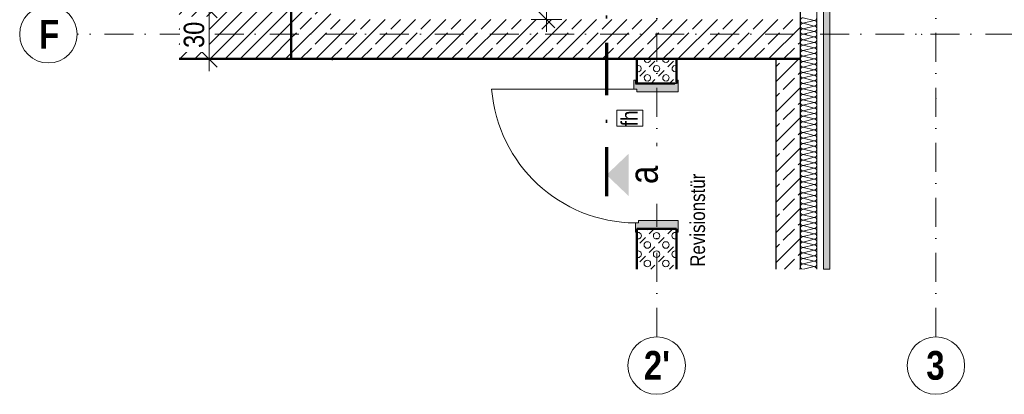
# Model space of a CAD drawing. Header units: metres. Extents: x -58265 to 688021, y -56222 to 35250.
# Tile 19 of 67: x 543921 to 549917, y -52907 to -50624. Entities that reach past the tile are written whole.
import ezdxf

# ---------------------------------------------------------------- set-up
doc = ezdxf.new("R2010")
doc.units = ezdxf.units.M
doc.header["$LTSCALE"] = 0.05
doc.header["$PDSIZE"] = 0.8
for name, pattern in [('Strichpunktlinie', [13405.555248, 7055.555344, -3527.777672, 0, -2822.222233]), ('Strichpunktlinie_ lang', [12700, 6350, -3175, 0, -3175]), ('Wipeout_Contour', [20000, 0, -20000])]:
    doc.linetypes.add(name, pattern=pattern)
for name, color, linetype in [('A_1_Bauteilschraffuren', 7, 'Continuous'), ('A_1_Schraffuren', 7, 'Continuous'), ('A_1_Wände_Innen_Massiv', 7, 'Continuous'), ('A_4_Detail_Inhalt', 7, 'Continuous'), ('A_4_Etiketten_allgemein_100_50', 7, 'Continuous'), ('A_4_Etiketten_Türen', 7, 'Continuous'), ('A_5_Detail_Bemaßung', 7, 'Continuous'), ('A_5_Detail_Inhalt', 7, 'Continuous')]:
    doc.layers.add(name, color=color, linetype=linetype)
doc.styles.add('ERSTELLTER_STIL_2', font='txt')
doc.styles.add('ERSTELLTER_STIL_4', font='txt')
doc.dimstyles.new('ERSTELLTER_STIL__1', dxfattribs={"dimtxt": 125, "dimasz": 95, "dimexe": 0.18, "dimexo": 0.0625, "dimgap": 0, "dimtad": 1, "dimlfac": 0.001, "dimzin": 0, "dimdsep": 46, "dimtxsty": 'ERSTELLTER_STIL_2', "dimblk": 'ARROWHEAD_6', "dimblk1": 'ARROWHEAD_6', "dimblk2": 'ARROWHEAD_6', "dimcen": 0.09, "dimse1": 1, "dimse2": 1, "dimclrd": 7, "dimclre": 7, "dimclrt": 7, "dimazin": 0, "dimtfac": 1, "dimtdec": 4, "dimtmove": 2, "dimatfit": 3, "dimfxl": 1, "dimtolj": 1, "dimtzin": 0, "dimarcsym": 0})
doc.dimstyles.new('ERSTELLTER_STIL__2', dxfattribs={"dimtxt": 125, "dimasz": 95, "dimexe": 0.18, "dimexo": 0.0625, "dimgap": 0, "dimtad": 1, "dimlfac": 0.001, "dimzin": 0, "dimdsep": 46, "dimtxsty": 'ERSTELLTER_STIL_2', "dimblk": 'ARROWHEAD_6', "dimblk1": 'ARROWHEAD_6', "dimblk2": 'ARROWHEAD_6', "dimcen": 0.09, "dimse1": 1, "dimse2": 1, "dimclrd": 7, "dimclre": 7, "dimclrt": 7, "dimazin": 0, "dimtfac": 1, "dimtdec": 4, "dimtmove": 0, "dimatfit": 3, "dimfxl": 1, "dimtolj": 1, "dimtzin": 0, "dimarcsym": 0})
pattern_1 = [(45, (521223.22, -54588.84), (-91.9239, 91.9239), []), (45, (521177.26, -54542.88), (-91.9239, 91.9239), [97.5, -32.5])]

# ---------------------------------------------------------------- blocks, each defined once
blk = doc.blocks.new('*X15', base_point=(521223.2, -54588.8))
at = {"layer": 'A_1_Bauteilschraffuren', "color": 253, "linetype": 'Continuous', "lineweight": 15}
for p, q in [((548691.9, -50612.8), (548758.6, -50629.4)), ((548691.9, -50646.1), (548758.6, -50629.4)), ((548691.9, -50646.1), (548758.6, -50662.8)), ((548691.9, -50679.4), (548758.6, -50662.8)), ((548691.9, -50679.4), (548758.6, -50696.1)), ((548691.9, -50712.8), (548758.6, -50696.1)), ((548691.9, -50712.8), (548758.6, -50729.4)), ((548691.9, -50746.1), (548758.6, -50729.4)), ((548691.9, -50746.1), (548758.6, -50762.8)), ((548691.9, -50779.4), (548758.6, -50762.8)), ((548691.9, -50779.4), (548758.6, -50796.1)), ((548691.9, -50812.8), (548758.6, -50796.1)), ((548691.9, -50812.8), (548758.6, -50829.4)), ((548691.9, -50846.1), (548758.6, -50829.4)), ((548691.9, -50846.1), (548758.6, -50862.8)), ((548691.9, -50879.4), (548758.6, -50862.8)), ((548691.9, -50879.4), (548758.6, -50896.1)), ((548691.9, -50912.8), (548758.6, -50896.1)), ((548691.9, -50912.8), (548758.6, -50929.4)), ((548691.9, -50946.1), (548758.6, -50929.4)), ((548691.9, -50946.1), (548758.6, -50962.8)), ((548691.9, -50979.4), (548758.6, -50962.8)), ((548691.9, -50979.4), (548758.6, -50996.1)), ((548691.9, -51012.8), (548758.6, -50996.1)), ((548691.9, -51012.8), (548758.6, -51029.4)), ((548691.9, -51046.1), (548758.6, -51029.4)), ((548691.9, -51046.1), (548758.6, -51062.8)), ((548691.9, -51079.4), (548758.6, -51062.8)), ((548691.9, -51079.4), (548758.6, -51096.1)), ((548691.9, -51112.8), (548758.6, -51096.1)), ((548691.9, -51112.8), (548758.6, -51129.4)), ((548691.9, -51146.1), (548758.6, -51129.4)), ((548691.9, -51146.1), (548758.6, -51162.8)), ((548691.9, -51179.4), (548758.6, -51162.8)), ((548691.9, -51179.4), (548758.6, -51196.1)), ((548691.9, -51212.8), (548758.6, -51196.1)), ((548691.9, -51212.8), (548758.6, -51229.4)), ((548691.9, -51246.1), (548758.6, -51229.4)), ((548691.9, -51246.1), (548758.6, -51262.8)), ((548691.9, -51279.4), (548758.6, -51262.8)), ((548691.9, -51279.4), (548758.6, -51296.1)), ((548691.9, -51312.8), (548758.6, -51296.1)), ((548691.9, -51312.8), (548758.6, -51329.4)), ((548691.9, -51346.1), (548758.6, -51329.4)), ((548691.9, -51346.1), (548758.6, -51362.8)), ((548691.9, -51379.4), (548758.6, -51362.8)), ((548691.9, -51379.4), (548758.6, -51396.1)), ((548691.9, -51412.8), (548758.6, -51396.1)), ((548691.9, -51412.8), (548758.6, -51429.4)), ((548691.9, -51446.1), (548758.6, -51429.4)), ((548691.9, -51446.1), (548758.6, -51462.8)), ((548691.9, -51479.4), (548758.6, -51462.8)), ((548691.9, -51479.4), (548758.6, -51496.1)), ((548691.9, -51512.8), (548758.6, -51496.1)), ((548691.9, -51512.8), (548758.6, -51529.4)), ((548691.9, -51546.1), (548758.6, -51529.4)), ((548691.9, -51546.1), (548758.6, -51562.8)), ((548691.9, -51579.4), (548758.6, -51562.8)), ((548691.9, -51579.4), (548758.6, -51596.1)), ((548691.9, -51612.8), (548758.6, -51596.1)), ((548691.9, -51612.8), (548758.6, -51629.4)), ((548691.9, -51646.1), (548758.6, -51629.4)), ((548691.9, -51646.1), (548758.6, -51662.8)), ((548691.9, -51679.4), (548758.6, -51662.8)), ((548691.9, -51679.4), (548758.6, -51696.1)), ((548691.9, -51712.8), (548758.6, -51696.1)), ((548691.9, -51712.8), (548758.6, -51729.4)), ((548691.9, -51746.1), (548758.6, -51729.4)), ((548691.9, -51746.1), (548758.6, -51762.8)), ((548691.9, -51779.4), (548758.6, -51762.8)), ((548691.9, -51779.4), (548758.6, -51796.1)), ((548691.9, -51812.8), (548758.6, -51796.1)), ((548691.9, -51812.8), (548758.6, -51829.4)), ((548691.9, -51846.1), (548758.6, -51829.4)), ((548691.9, -51846.1), (548758.6, -51862.8)), ((548691.9, -51879.4), (548758.6, -51862.8)), ((548691.9, -51879.4), (548758.6, -51896.1)), ((548691.9, -51912.8), (548758.6, -51896.1)), ((548691.9, -51912.8), (548758.6, -51929.4)), ((548691.9, -51946.1), (548758.6, -51929.4)), ((548691.9, -51946.1), (548758.6, -51962.8)), ((548691.9, -51979.4), (548758.6, -51962.8)), ((548691.9, -51979.4), (548758.6, -51996.1)), ((548691.9, -52012.8), (548758.6, -51996.1)), ((548691.9, -52012.8), (548758.6, -52029.4)), ((548691.9, -52046.1), (548758.6, -52029.4)), ((548691.9, -52046.1), (548758.6, -52062.8)), ((548691.9, -52079.4), (548758.6, -52062.8)), ((548691.9, -52079.4), (548758.6, -52096.1)), ((548691.9, -52112.8), (548758.6, -52096.1)), ((548691.9, -52112.8), (548758.6, -52129.4)), ((548694.3, -52145.5), (548758.6, -52129.4))]:
    blk.add_line(p, q, dxfattribs=at)
for centre, start, end in [((548691.9, -50629.4), 90, 180), ((548691.9, -50629.4), 180, 270), ((548691.9, -50662.8), 90, 180), ((548691.9, -50662.8), 180, 270), ((548758.6, -50612.8), 270, 0), ((548758.6, -50646.1), 0, 90), ((548758.6, -50646.1), 270, 0), ((548758.6, -50679.4), 0, 90), ((548691.9, -50696.1), 90, 180), ((548691.9, -50696.1), 180, 270), ((548691.9, -50729.4), 90, 180), ((548758.6, -50679.4), 270, 0), ((548758.6, -50712.8), 0, 90), ((548758.6, -50712.8), 270, 0), ((548691.9, -50729.4), 180, 270), ((548691.9, -50762.8), 90, 180), ((548691.9, -50762.8), 180, 270), ((548691.9, -50796.1), 90, 180), ((548758.6, -50746.1), 0, 90), ((548758.6, -50746.1), 270, 0), ((548758.6, -50779.4), 0, 90), ((548758.6, -50779.4), 270, 0), ((548691.9, -50796.1), 180, 270), ((548691.9, -50829.4), 90, 180), ((548691.9, -50829.4), 180, 270), ((548758.6, -50812.8), 0, 90), ((548758.6, -50812.8), 270, 0), ((548758.6, -50846.1), 0, 90), ((548691.9, -50862.8), 90, 180), ((548691.9, -50862.8), 180, 270), ((548691.9, -50896.1), 90, 180), ((548691.9, -50896.1), 180, 270), ((548758.6, -50846.1), 270, 0), ((548758.6, -50879.4), 0, 90), ((548758.6, -50879.4), 270, 0), ((548758.6, -50912.8), 0, 90), ((548691.9, -50929.4), 90, 180), ((548691.9, -50929.4), 180, 270), ((548691.9, -50962.8), 90, 180), ((548691.9, -50962.8), 180, 270), ((548758.6, -50912.8), 270, 0), ((548758.6, -50946.1), 0, 90), ((548758.6, -50946.1), 270, 0), ((548758.6, -50979.4), 0, 90), ((548691.9, -50996.1), 90, 180), ((548691.9, -50996.1), 180, 270), ((548691.9, -51029.4), 90, 180), ((548758.6, -50979.4), 270, 0), ((548758.6, -51012.8), 0, 90), ((548758.6, -51012.8), 270, 0), ((548691.9, -51029.4), 180, 270), ((548691.9, -51062.8), 90, 180), ((548691.9, -51062.8), 180, 270), ((548691.9, -51096.1), 90, 180), ((548758.6, -51046.1), 0, 90), ((548758.6, -51046.1), 270, 0), ((548758.6, -51079.4), 0, 90), ((548758.6, -51079.4), 270, 0), ((548691.9, -51096.1), 180, 270), ((548691.9, -51129.4), 90, 180), ((548691.9, -51129.4), 180, 270), ((548758.6, -51112.8), 0, 90), ((548758.6, -51112.8), 270, 0), ((548758.6, -51146.1), 0, 90), ((548691.9, -51162.8), 90, 180), ((548691.9, -51162.8), 180, 270), ((548691.9, -51196.1), 90, 180), ((548691.9, -51196.1), 180, 270), ((548758.6, -51146.1), 270, 0), ((548758.6, -51179.4), 0, 90), ((548758.6, -51179.4), 270, 0), ((548758.6, -51212.8), 0, 90), ((548691.9, -51229.4), 90, 180), ((548691.9, -51229.4), 180, 270), ((548691.9, -51262.8), 90, 180), ((548691.9, -51262.8), 180, 270), ((548758.6, -51212.8), 270, 0), ((548758.6, -51246.1), 0, 90), ((548758.6, -51246.1), 270, 0), ((548758.6, -51279.4), 0, 90), ((548691.9, -51296.1), 90, 180), ((548691.9, -51296.1), 180, 270), ((548691.9, -51329.4), 90, 180), ((548758.6, -51279.4), 270, 0), ((548758.6, -51312.8), 0, 90), ((548758.6, -51312.8), 270, 0), ((548691.9, -51329.4), 180, 270), ((548691.9, -51362.8), 90, 180), ((548691.9, -51362.8), 180, 270), ((548691.9, -51396.1), 90, 180), ((548758.6, -51346.1), 0, 90), ((548758.6, -51346.1), 270, 0), ((548758.6, -51379.4), 0, 90), ((548758.6, -51379.4), 270, 0), ((548691.9, -51396.1), 180, 270), ((548691.9, -51429.4), 90, 180), ((548691.9, -51429.4), 180, 270), ((548758.6, -51412.8), 0, 90), ((548758.6, -51412.8), 270, 0), ((548758.6, -51446.1), 0, 90), ((548691.9, -51462.8), 90, 180), ((548691.9, -51462.8), 180, 270), ((548691.9, -51496.1), 90, 180), ((548691.9, -51496.1), 180, 270), ((548758.6, -51446.1), 270, 0), ((548758.6, -51479.4), 0, 90), ((548758.6, -51479.4), 270, 0), ((548758.6, -51512.8), 0, 90), ((548691.9, -51529.4), 90, 180), ((548691.9, -51529.4), 180, 270), ((548691.9, -51562.8), 90, 180), ((548691.9, -51562.8), 180, 270), ((548758.6, -51512.8), 270, 0), ((548758.6, -51546.1), 0, 90), ((548758.6, -51546.1), 270, 0), ((548758.6, -51579.4), 0, 90), ((548691.9, -51596.1), 90, 180), ((548691.9, -51596.1), 180, 270), ((548691.9, -51629.4), 90, 180), ((548758.6, -51579.4), 270, 0), ((548758.6, -51612.8), 0, 90), ((548758.6, -51612.8), 270, 0), ((548691.9, -51629.4), 180, 270), ((548691.9, -51662.8), 90, 180), ((548691.9, -51662.8), 180, 270), ((548691.9, -51696.1), 90, 180), ((548758.6, -51646.1), 0, 90), ((548758.6, -51646.1), 270, 0), ((548758.6, -51679.4), 0, 90), ((548758.6, -51679.4), 270, 0), ((548691.9, -51696.1), 180, 270), ((548691.9, -51729.4), 90, 180), ((548691.9, -51729.4), 180, 270), ((548758.6, -51712.8), 0, 90), ((548758.6, -51712.8), 270, 0), ((548758.6, -51746.1), 0, 90), ((548691.9, -51762.8), 90, 180), ((548691.9, -51762.8), 180, 270), ((548691.9, -51796.1), 90, 180), ((548691.9, -51796.1), 180, 270), ((548758.6, -51746.1), 270, 0), ((548758.6, -51779.4), 0, 90), ((548758.6, -51779.4), 270, 0), ((548758.6, -51812.8), 0, 90), ((548691.9, -51829.4), 90, 180), ((548691.9, -51829.4), 180, 270), ((548691.9, -51862.8), 90, 180), ((548691.9, -51862.8), 180, 270), ((548758.6, -51812.8), 270, 0), ((548758.6, -51846.1), 0, 90), ((548758.6, -51846.1), 270, 0), ((548758.6, -51879.4), 0, 90), ((548691.9, -51896.1), 90, 180), ((548691.9, -51896.1), 180, 270), ((548691.9, -51929.4), 90, 180), ((548758.6, -51879.4), 270, 0), ((548758.6, -51912.8), 0, 90), ((548758.6, -51912.8), 270, 0), ((548691.9, -51929.4), 180, 270), ((548691.9, -51962.8), 90, 180), ((548691.9, -51962.8), 180, 270), ((548691.9, -51996.1), 90, 180), ((548758.6, -51946.1), 0, 90), ((548758.6, -51946.1), 270, 0), ((548758.6, -51979.4), 0, 90), ((548758.6, -51979.4), 270, 0), ((548691.9, -51996.1), 180, 270), ((548691.9, -52029.4), 90, 180), ((548691.9, -52029.4), 180, 270), ((548758.6, -52012.8), 0, 90), ((548758.6, -52012.8), 270, 0), ((548758.6, -52046.1), 0, 90), ((548691.9, -52062.8), 90, 180), ((548691.9, -52062.8), 180, 270), ((548691.9, -52096.1), 90, 180), ((548691.9, -52096.1), 180, 270), ((548758.6, -52046.1), 270, 0), ((548758.6, -52079.4), 0, 90), ((548758.6, -52079.4), 270, 0), ((548758.6, -52112.8), 0, 90), ((548691.9, -52129.4), 90, 180), ((548691.9, -52129.4), 180, 254.48688), ((548758.6, -52112.8), 270, 0), ((548758.6, -52146.1), 2.08779, 90)]:
    blk.add_arc(centre, 16.7, start, end, dxfattribs=at)
blk = doc.blocks.new('*X18', base_point=(521223.2, -54588.8))
at = {"layer": 'A_1_Bauteilschraffuren', "color": 253, "linetype": 'Continuous', "lineweight": 15}
for p, q in [((547753.9, -51930.1), (547785.7, -51898.3)), ((547867, -51930.1), (547898.9, -51898.3)), ((547697.3, -51986.7), (547732.7, -51951.3)), ((547810.4, -51986.7), (547845.8, -51951.3)), ((547753.9, -52043.3), (547789.2, -52007.9)), ((547867, -52043.3), (547902.4, -52007.9)), ((547697.3, -52099.8), (547732.7, -52064.5)), ((547810.4, -52099.8), (547845.8, -52064.5)), ((547764.8, -52145.5), (547789.2, -52121)), ((547877.9, -52145.5), (547902.4, -52121))]:
    blk.add_line(p, q, dxfattribs=at)
for centre in [(547799.8, -51940.7), (547743.3, -51997.3), (547856.4, -51997.3), (547799.8, -52053.9), (547743.3, -52110.4), (547856.4, -52110.4)]:
    blk.add_circle(centre, 20, dxfattribs=at)
for centre, start, end in [((547686.7, -51940.7), 251.16308, 108.83692), ((547743.3, -51884.2), 224.86256, 315.13744), ((547856.4, -51884.2), 224.86256, 315.13744), ((547913, -51940.7), 68.68987, 291.31013), ((547686.7, -52053.9), 251.16308, 108.83692), ((547913, -52053.9), 68.68987, 291.31013)]:
    blk.add_arc(centre, 20, start, end, dxfattribs=at)
blk = doc.blocks.new('*X19', base_point=(521223.2, -54588.8))
at = {"layer": 'A_1_Bauteilschraffuren', "color": 253, "linetype": 'Continuous', "lineweight": 15}
for p, q in [((547688.4, -50902.6), (547680.2, -50904.8)), ((547700.8, -50908.3), (547688.4, -50902.6)), ((547724.2, -50863.3), (547725.1, -50874.4)), ((547725.1, -50874.4), (547734.8, -50884)), ((547734.8, -50884), (547748.4, -50885.2)), ((547748.4, -50885.2), (547759.6, -50877.4)), ((547753.9, -50911.9), (547789.2, -50876.5)), ((547759.6, -50877.4), (547763.2, -50864.2)), ((547763.2, -50864.2), (547762.8, -50863.3)), ((547801.6, -50902.6), (547788.4, -50906.1)), ((547814, -50908.3), (547801.6, -50902.6)), ((547837.3, -50863.3), (547838.3, -50874.4)), ((547838.3, -50874.4), (547847.9, -50884)), ((547847.9, -50884), (547861.6, -50885.2)), ((547861.6, -50885.2), (547872.8, -50877.4)), ((547867, -50911.9), (547902.4, -50876.5)), ((547872.8, -50877.4), (547876.3, -50864.2)), ((547876.3, -50864.2), (547875.9, -50863.3)), ((547914.7, -50902.6), (547901.5, -50906.1)), ((547920.2, -50905.1), (547914.7, -50902.6)), ((547680.2, -50940.8), (547691.9, -50941.8)), ((547691.9, -50941.8), (547703.1, -50934)), ((547697.3, -50968.5), (547732.7, -50933.1)), ((547706.6, -50920.7), (547700.8, -50908.3)), ((547703.1, -50934), (547706.6, -50920.7)), ((547731.8, -50962.7), (547723.9, -50973.9)), ((547745, -50959.1), (547731.8, -50962.7)), ((547757.4, -50964.9), (547745, -50959.1)), ((547763.2, -50977.3), (547757.4, -50964.9)), ((547788.4, -50906.1), (547780.5, -50917.3)), ((547780.5, -50917.3), (547781.7, -50930.9)), ((547781.7, -50930.9), (547791.4, -50940.6)), ((547791.4, -50940.6), (547805, -50941.8)), ((547805, -50941.8), (547816.2, -50934)), ((547810.4, -50968.5), (547845.8, -50933.1)), ((547819.8, -50920.7), (547814, -50908.3)), ((547816.2, -50934), (547819.8, -50920.7)), ((547844.9, -50962.7), (547837.1, -50973.9)), ((547858.1, -50959.1), (547844.9, -50962.7)), ((547870.5, -50964.9), (547858.1, -50959.1)), ((547876.3, -50977.3), (547870.5, -50964.9)), ((547901.5, -50906.1), (547893.7, -50917.3)), ((547893.7, -50917.3), (547894.8, -50930.9)), ((547894.8, -50930.9), (547904.5, -50940.6)), ((547904.5, -50940.6), (547918.1, -50941.8)), ((547918.1, -50941.8), (547920.2, -50940.3)), ((547723.9, -50973.9), (547725.1, -50987.5)), ((547725.1, -50987.5), (547734.8, -50997.2)), ((547734.8, -50997.2), (547748.4, -50998.4)), ((547748.4, -50998.4), (547759.6, -50990.5)), ((547759.6, -50990.5), (547763.2, -50977.3)), ((547765.6, -51013.3), (547789.2, -50989.7)), ((547837.1, -50973.9), (547838.3, -50987.5)), ((547838.3, -50987.5), (547847.9, -50997.2)), ((547847.9, -50997.2), (547861.6, -50998.4)), ((547861.6, -50998.4), (547872.8, -50990.5)), ((547872.8, -50990.5), (547876.3, -50977.3)), ((547878.8, -51013.3), (547902.4, -50989.7))]:
    blk.add_line(p, q, dxfattribs=at)
blk = doc.blocks.new('*D34', base_point=(521223.2, -54588.8))
at = {"layer": 'A_5_Detail_Bemaßung', "color": 7, "linetype": 'Continuous', "lineweight": 15}
for p, q in [((545024.1, -50513.3), (545124.1, -50613.3)), ((545167.9, -50563.3), (544980.4, -50563.3)), ((545074.1, -50863.3), (545074.1, -50563.3)), ((545024.1, -50813.3), (545124.1, -50913.3)), ((545167.9, -50863.3), (544980.4, -50863.3)), ((545074.1, -50938.3), (545074.1, -50863.3))]:
    blk.add_line(p, q, dxfattribs=at)
at = {"color": 254, "linetype": 'Wipeout_Contour', "lineweight": 0, "ltscale": 2189354.312676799}
blk.add_wipeout([(545071.6, -50821.3), (545071.6, -50605.3), (544896.6, -50605.3), (544896.6, -50821.3)], dxfattribs=at).dxf.layer = 'A_1_Schraffuren'
at = {"layer": 'A_5_Detail_Bemaßung', "color": 7, "lineweight": 15, "insert": (545046.6, -50796.3), "char_height": 125, "attachment_point": 7, "rotation": 90, "style": 'ERSTELLTER_STIL_2'}
blk.add_mtext('\\A1;{\\pql;\\fSwis721 Cn BT|b0|i0|c0|p0;\\W1.000000;30}', dxfattribs=at)
blk = doc.blocks.new('ARROWHEAD_6')
at = {"color": 0, "linetype": 'Continuous', "lineweight": 0}
for p, q in [((0, 0), (-1, 0)), ((-0.5, -0.5), (0.5, 0.5))]:
    blk.add_line(p, q, dxfattribs=at)
blk = doc.blocks.new('*D72', base_point=(521223.2, -54588.8))
at = {"layer": 'A_5_Detail_Bemaßung', "color": 7, "linetype": 'Continuous', "lineweight": 15}
for p, q in [((547179.1, -49674.3), (547079.1, -49574.3)), ((547129.1, -49624.3), (547129.1, -49549.3)), ((547222.9, -49624.3), (547035.4, -49624.3)), ((547129.1, -50623.3), (547129.1, -49624.3)), ((547079.1, -50573.3), (547179.1, -50673.3)), ((547222.9, -50623.3), (547035.4, -50623.3)), ((547129.1, -50698.3), (547129.1, -50623.3))]:
    blk.add_line(p, q, dxfattribs=at)
at = {"color": 254, "linetype": 'Wipeout_Contour', "lineweight": 0, "ltscale": 2197332.735022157}
blk.add_wipeout([(547125.4, -50290.4), (547125.4, -49957.2), (546957.9, -49957.2), (546957.9, -50290.4)], dxfattribs=at).dxf.layer = 'A_1_Schraffuren'
at = {"layer": 'A_5_Detail_Bemaßung', "color": 7, "lineweight": 15, "insert": (547104.1, -50269.1), "char_height": 125, "attachment_point": 7, "rotation": 90, "style": 'ERSTELLTER_STIL_2'}
blk.add_mtext('\\A1;{\\pql;\\fSwis721 Cn BT|b0|i0|c0|p0;\\W1.000000;1,00}', dxfattribs=at)

msp = doc.modelspace()

# ---------------------------------------------------------------- hatches: boundary and pattern name
at = {"layer": 'A_1_Bauteilschraffuren', "linetype": 'Continuous', "lineweight": 15}
h = msp.add_hatch(dxfattribs=at)
h.set_pattern_fill('Beton__Stahlbeton_0002', color=253, style=0, pattern_type=2)
h.set_pattern_definition(pattern_1)
h.paths.add_polyline_path([(545575.237, -46448.264), (545575.237, -50863.264), (548675.237, -50863.264), (548675.237, -50623.264), (545815.237, -50623.264), (545815.237, -46448.264)])
at = {"layer": 'A_1_Bauteilschraffuren', "linetype": 'Continuous', "lineweight": 0}
msp.add_hatch(color=29, dxfattribs=at).paths.add_polyline_path([(548815.237, -46418.264), (548855.237, -46418.264), (548855.237, -52145.48), (548815.237, -52145.48)])
at = {"layer": 'A_1_Bauteilschraffuren', "linetype": 'Continuous', "lineweight": 15}
h = msp.add_hatch(dxfattribs=at)
h.set_pattern_fill('MW_Kalksandstein_0002', color=253, style=0, pattern_type=2)
h.set_pattern_definition([(45, (521223.223, -54588.84), (-45.96194, 45.96194), [])])
h.paths.add_polyline_path([(544891.363, -50863.264), (545575.237, -50863.264), (545575.237, -50563.264), (544891.363, -50563.264)])
h = msp.add_hatch(dxfattribs=at)
h.set_pattern_fill('Beton__Stahlbeton_0002', color=253, style=0, pattern_type=2)
h.set_pattern_definition(pattern_1)
h.paths.add_polyline_path([(548525.237, -50863.264), (548675.237, -50863.264), (548675.237, -52145.48), (548525.237, -52145.48)])
for points in [[(547930.237, -51063.264), (547930.237, -50993.264), (547920.237, -50993.264), (547920.237, -51013.264), (547670.237, -51013.264), (547670.237, -50993.264), (547660.237, -50993.264), (547660.237, -51048.264), (547680.237, -51048.264), (547680.237, -51063.264)], [(547930.237, -51848.264), (547690.237, -51848.264), (547690.237, -51863.264), (547670.237, -51863.264), (547670.237, -51918.264), (547680.237, -51918.264), (547680.237, -51898.264), (547920.237, -51898.264), (547920.237, -51918.264), (547930.237, -51918.264)]]:
    msp.add_hatch(color=7, dxfattribs=at).paths.add_polyline_path(points)
h = msp.add_hatch(dxfattribs=at)
h.set_pattern_fill('Beton__Stahlbeton_0002', color=253, style=0, pattern_type=2)
h.set_pattern_definition(pattern_1)
h.paths.add_polyline_path([(548675.237, -51488.264), (548675.237, -51488.664), (548675.622, -51488.264)])

# ---------------------------------------------------------------- linework, layer by layer
at = {"color": 7, "linetype": 'Strichpunktlinie', "lineweight": 15, "ltscale": 0.5}
for p in [(549413.807, -50713.264), (549413.807, -50713.264), (549500.237, -51106.009), (549500.237, -51106.009)]:
    msp.add_point(p, dxfattribs=at)
at = {"layer": 'A_1_Bauteilschraffuren', "color": 7, "linetype": 'Continuous', "lineweight": 15, "flags": 128}
msp.add_lwpolyline([(548815.237, -46418.264), (548855.237, -46418.264), (548855.237, -52145.48), (548815.237, -52145.48)], close=True, dxfattribs=at)
at = {"layer": 'A_1_Wände_Innen_Massiv', "color": 7, "linetype": 'Continuous', "lineweight": 25}
msp.add_line((548675.237, -52145.48), (548675.237, -46448.264), dxfattribs=at)
at = {"layer": 'A_1_Wände_Innen_Massiv', "color": 7, "linetype": 'Continuous', "lineweight": 50}
for p, q in [((545575.237, -50563.264), (545575.237, -50863.264)), ((545575.237, -50563.264), (545575.237, -50863.264)), ((547670.237, -51013.264), (547910.237, -51013.264)), ((548675.237, -51488.264), (548675.622, -51488.264)), ((548675.237, -51488.264), (548675.622, -51488.264)), ((547680.237, -51898.264), (547920.237, -51898.264))]:
    msp.add_line(p, q, dxfattribs=at)
at = {"layer": 'A_1_Wände_Innen_Massiv', "color": 7, "linetype": 'Continuous', "lineweight": 15}
for p, q in [((547660.237, -51048.264), (547660.237, -50993.264)), ((547660.237, -50993.264), (547670.237, -50993.264)), ((547670.237, -50993.264), (547670.237, -51013.264)), ((547670.237, -51013.264), (547910.237, -51013.264)), ((547910.237, -51013.264), (547920.237, -51013.264)), ((547910.237, -51013.264), (547920.237, -51013.264)), ((547920.237, -51013.264), (547920.237, -50993.264)), ((547920.237, -50993.264), (547930.237, -50993.264)), ((547930.237, -50993.264), (547930.237, -51063.264)), ((547680.237, -51048.264), (546795.237, -51048.264)), ((547680.237, -51048.264), (547660.237, -51048.264)), ((547680.237, -51063.264), (547680.237, -51048.264)), ((547930.237, -51063.264), (547680.237, -51063.264)), ((547690.237, -51863.264), (547670.237, -51863.264)), ((547670.237, -51863.264), (547670.237, -51918.264)), ((547930.237, -51848.264), (547690.237, -51848.264)), ((547690.237, -51848.264), (547690.237, -51863.264)), ((547930.237, -51918.264), (547930.237, -51848.264)), ((547670.237, -51918.264), (547680.237, -51918.264)), ((547680.237, -51918.264), (547680.237, -51898.264)), ((547680.237, -51898.264), (547920.237, -51898.264)), ((547920.237, -51898.264), (547920.237, -51918.264)), ((547920.237, -51918.264), (547930.237, -51918.264))]:
    msp.add_line(p, q, dxfattribs=at)
at = {"layer": 'A_1_Wände_Innen_Massiv', "color": 150, "linetype": 'Continuous', "lineweight": 18}
for p, q in [((547670.237, -51013.264), (547920.237, -51013.264)), ((547670.237, -51013.264), (547910.237, -51013.264)), ((547910.237, -51013.264), (547920.237, -51013.264)), ((547680.237, -51898.264), (547920.237, -51898.264))]:
    msp.add_line(p, q, dxfattribs=at)
at = {"layer": 'A_1_Wände_Innen_Massiv', "color": 7, "linetype": 'Continuous', "lineweight": 15}
msp.add_lwpolyline([(548775.237, -52145.48), (548775.237, -46418.264), (548745.237, -46418.264)], dxfattribs=at)
at = {"layer": 'A_1_Wände_Innen_Massiv', "color": 7, "linetype": 'Continuous', "lineweight": 50}
for points in [[(544891.363, -50863.264), (545575.237, -50863.264)], [(545575.237, -50863.264), (547800.237, -50863.264)], [(547680.237, -50863.264), (547680.237, -51013.264)], [(547800.237, -50863.264), (548675.237, -50863.264)], [(547920.237, -51013.264), (547920.237, -50863.264)], [(547680.237, -51898.264), (547680.237, -52145.48)], [(547920.237, -52145.48), (547920.237, -51898.264)]]:
    msp.add_lwpolyline(points, dxfattribs=at)
at = {"layer": 'A_1_Wände_Innen_Massiv', "color": 7, "linetype": 'Continuous', "lineweight": 25}
msp.add_lwpolyline([(548525.237, -50863.264), (548525.237, -52145.48)], dxfattribs=at)
at = {"layer": 'A_1_Wände_Innen_Massiv', "color": 7, "linetype": 'Continuous', "lineweight": 15}
msp.add_arc((547677.467, -50978.294), 885, 184.5346905, 269.5319409, dxfattribs=at)
at = {"layer": 'A_1_Wände_Innen_Massiv', "color": 7, "linetype": 'Continuous', "lineweight": 50}
msp.add_point((545825.237, -50863.264), dxfattribs=at)
msp.add_point((545825.237, -50863.264), dxfattribs=at)
at = {"layer": 'A_4_Detail_Inhalt', "color": 7, "linetype": 'Strichpunktlinie_ lang', "lineweight": 70}
msp.add_line((547494.249, -43145.033), (547494.249, -51700.002), dxfattribs=at)
at = {"layer": 'A_4_Etiketten_allgemein_100_50', "color": 7, "linetype": 'Continuous', "lineweight": 15, "flags": 128}
msp.add_lwpolyline([(547556.629, -51273.908), (547556.629, -51176.577), (547714.963, -51176.577), (547714.963, -51273.908)], close=True, dxfattribs=at)
at = {"layer": 'A_5_Detail_Inhalt', "color": 7, "linetype": 'Strichpunktlinie', "lineweight": 15, "ltscale": 0.5}
for p, q in [((549500.237, -52557.42), (549500.237, -41312.262)), ((547800.237, -52557.42), (547800.237, -50358.725)), ((550313.807, -50713.264), (544271.121, -50713.264))]:
    msp.add_line(p, q, dxfattribs=at)
at = {"layer": 'A_5_Detail_Inhalt', "color": 7, "linetype": 'Continuous', "lineweight": 15}
for centre in [(544096.121, -50713.264), (547800.237, -52732.42), (549500.237, -52732.42)]:
    msp.add_circle(centre, 175, dxfattribs=at)

# ---------------------------------------------------------------- block references
at = {"layer": 'A_1_Bauteilschraffuren', "color": 253, "linetype": 'Continuous', "lineweight": 15}
for name in ['*X15', '*X19', '*X18']:
    msp.add_blockref(name, (521223.223, -54588.839), dxfattribs=at)

# ---------------------------------------------------------------- texts
at = {"layer": 'A_4_Etiketten_allgemein_100_50', "color": 7, "linetype": 'Continuous', "lineweight": 15, "insert": (547684.407, -51273.908), "char_height": 100, "attachment_point": 7, "rotation": 90, "style": 'ERSTELLTER_STIL_2'}
msp.add_mtext('\\A1;{\\pql;\\fSwis721 Cn BT|b0|i0|c0|p0;\\W1.000000;fh}', dxfattribs=at)
at = {"layer": 'A_4_Etiketten_Türen', "color": 7, "linetype": 'Continuous', "lineweight": 15, "insert": (548004.339, -51846.529), "char_height": 90, "attachment_point": 2, "rotation": 90, "style": 'ERSTELLTER_STIL_2'}
msp.add_mtext('\\A1;{\\pqc;\\fSwis721 Cn BT|b0|i0|c0|p0;\\W1.000000;Revisionstür}', dxfattribs=at)
at = {"layer": 'A_5_Detail_Inhalt', "color": 7, "linetype": 'Continuous', "lineweight": 20, "char_height": 175, "attachment_point": 1, "style": 'ERSTELLTER_STIL_4'}
for s, insert in [('\\A1;{\\pql;\\pt0;\\fSwis721 Cn BT|b1|i0|c0|p0;\\W1.000000;F}', (544039.098, -50625.308)), ("\\A1;{\\pql;\\pt0;\\fSwis721 Cn BT|b1|i0|c0|p0;\\W1.000000;2'}", (547721.852, -52643.325)), ('\\A1;{\\pql;\\pt0;\\fSwis721 Cn BT|b1|i0|c0|p0;\\W1.000000;3}', (549441.904, -52643.325))]:
    msp.add_mtext(s, dxfattribs=dict(at, insert=insert))

# ---------------------------------------------------------------- next in the draw order: dimensions: what is measured, and where the dimension line sits
at = {"layer": 'A_5_Detail_Bemaßung', "color": 7, "linetype": 'Continuous', "lineweight": 15}
for base, p1, p2, dimstyle, picture, middle in [((547129.114, -49624.264), (547180.472, -50623.264), (547143.597, -49624.264), 'ERSTELLTER_STIL__2', '*D72', (547041.614, -50107.287)), ((545074.118, -50563.264), (545441.066, -50863.264), (545450.461, -50563.264), 'ERSTELLTER_STIL__1', '*D34', (544984.103, -50701.144))]:
    dim = msp.add_linear_dim(base=base, p1=p1, p2=p2, angle=90, dimstyle=dimstyle, dxfattribs=at)
    dim.commit()
    dim.dimension.update_dxf_attribs({"geometry": picture, "text_midpoint": middle, "dimtype": 160, "text_rotation": 90})

# ---------------------------------------------------------------- next in the draw order: wipeouts: each hides what was drawn before it
at = {"color": 7, "linetype": 'Wipeout_Contour', "lineweight": 100, "ltscale": 2200580.308412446}
msp.add_wipeout([(547582.793, -51745.144), (547582.793, -51395.144), (547862.497, -51395.144), (547862.497, -51745.144)], dxfattribs=at).dxf.layer = 'A_4_Detail_Inhalt'

# ---------------------------------------------------------------- next in the draw order: hatches: boundary and pattern name
at = {"layer": 'A_1_Schraffuren', "linetype": 'Continuous', "lineweight": 15}
msp.add_hatch(color=7, dxfattribs=at).paths.add_polyline_path([(547494.249, -51570.144), (547630.392, -51700.002), (547630.392, -51440.286)])

# ---------------------------------------------------------------- next in the draw order: texts
at = {"layer": 'A_4_Detail_Inhalt', "color": 7, "linetype": 'Continuous', "lineweight": 100, "insert": (547720.556, -51570.144), "char_height": 175, "attachment_point": 5, "rotation": 90, "style": 'ERSTELLTER_STIL_2'}
msp.add_mtext('\\A1;{\\pqc;\\fSwis721 Cn BT|b0|i0|c0|p0;\\W1.000000;a}', dxfattribs=at)

doc.saveas('drawing.dxf')
